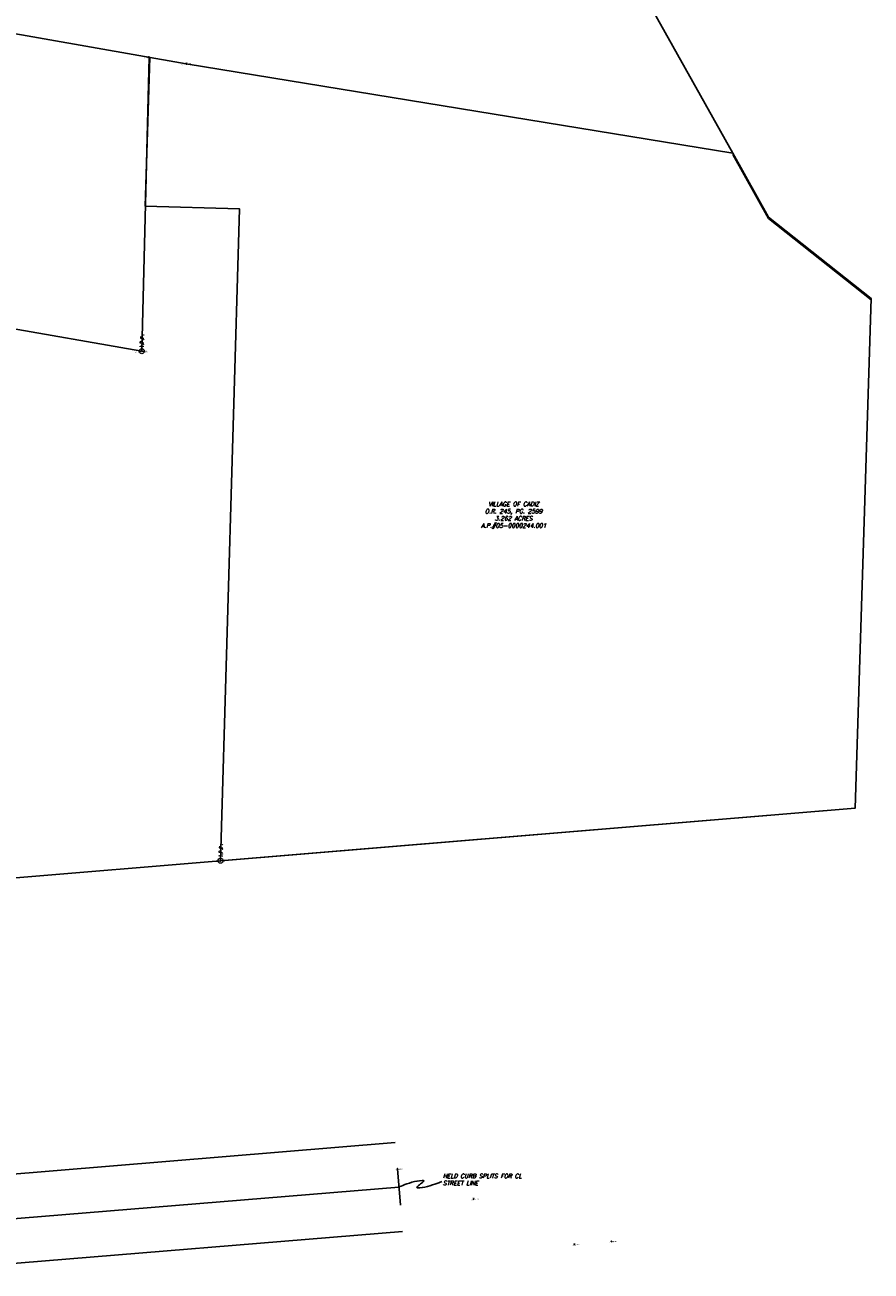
# Model space of a CAD drawing. Extents: x 2383805 to 2387584, y 226460 to 239380.
# Tile 28 of 53: x 2387109 to 2387584, y 226851 to 227549. Entities that reach past the tile are written whole.
import ezdxf
from ezdxf.enums import TextEntityAlignment as Align

# ---------------------------------------------------------------- set-up
doc = ezdxf.new("R2010")
doc.units = 0
doc.header["$LTSCALE"] = 20
doc.header["$MEASUREMENT"] = 0
doc.header["$PDSIZE"] = 2
doc.layers.add('1_HIDDEN', color=7, linetype='Continuous', plot=False, transparency=0.5)
for name, color, linetype in [('DV_X_Property_Line', 7, 'Continuous'), ('DV_X_Text', 7, 'Continuous'), ('SV_X_Mon_Cells_Found', 7, 'Continuous'), ('SV_X_Shot_Marker', 2, 'Continuous'), ('SV_X_Text_Description', 7, 'Continuous'), ('SV_X_Text_Elevation', 7, 'Continuous'), ('SV_X_Text_Name', 7, 'Continuous')]:
    doc.layers.add(name, color=color, linetype=linetype)
doc.styles.add('PTXT', font='TXT')
doc.styles.add('SHR', font='simplex.shx', dxfattribs={"oblique": 15})

# ---------------------------------------------------------------- blocks, each defined once
blk = doc.blocks.new('SPT9')
at = {"color": 0, "linetype": 'Continuous'}
for p, q in [((-0.5, 0), (0.5, 0)), ((0, -0.5), (0, 0.5))]:
    blk.add_line(p, q, dxfattribs=at)
blk = doc.blocks.new('IPF')
at = {"layer": 'SV_X_Mon_Cells_Found', "color": 7, "linetype": 'Continuous', "lineweight": 0, "flags": 128}
for points in [[(0.101, 0.04), (0.118, 0.04)], [(0.11, -0.04), (0.11, 0.04)], [(0.188, -0.04), (0.188, 0.04), (0.214, 0.04), (0.217, 0.039), (0.221, 0.038), (0.223, 0.037), (0.224, 0.036), (0.226, 0.032), (0.228, 0.029), (0.229, 0.024), (0.229, 0.017), (0.229, 0.014), (0.227, 0.01), (0.225, 0.006), (0.223, 0.004), (0.221, 0.003), (0.219, 0.002), (0.214, 0.001), (0.188, 0.001)], [(0.338, 0.04), (0.3, 0.04), (0.3, -0.04)], [(0.3, 0.001), (0.327, 0.001)], [(0.101, -0.04), (0.118, -0.04)], [(0.157, -0.029), (0.16, -0.029), (0.162, -0.031), (0.164, -0.033), (0.164, -0.036), (0.162, -0.039), (0.16, -0.04), (0.157, -0.04), (0.156, -0.039), (0.154, -0.036), (0.154, -0.033), (0.156, -0.031), (0.157, -0.029)], [(0.27, -0.029), (0.273, -0.029), (0.274, -0.031), (0.276, -0.033), (0.276, -0.036), (0.274, -0.039), (0.273, -0.04), (0.27, -0.04), (0.268, -0.039), (0.267, -0.036), (0.267, -0.033), (0.268, -0.031), (0.27, -0.029)], [(0.377, -0.029), (0.38, -0.029), (0.382, -0.031), (0.383, -0.033), (0.383, -0.036), (0.382, -0.039), (0.38, -0.04), (0.377, -0.04), (0.376, -0.039), (0.374, -0.036), (0.374, -0.033), (0.376, -0.031), (0.377, -0.029)]]:
    blk.add_lwpolyline(points, dxfattribs=at)
at = {"layer": 'SV_X_Mon_Cells_Found', "color": 7, "linetype": 'Continuous', "lineweight": 0}
blk.add_circle((0, 0), 0.06, dxfattribs=at)
blk = doc.blocks.new('IPID')
at = {"layer": 'SV_X_Mon_Cells_Found', "color": 2, "linetype": 'Continuous', "lineweight": 0}
blk.add_line((0, 0.006), (0, -0.038), dxfattribs=at)
at = {"layer": 'SV_X_Mon_Cells_Found', "color": 2, "linetype": 'Continuous', "lineweight": 0, "flags": 128}
for points in [[(0.102, 0.04), (0.119, 0.04)], [(0.11, -0.04), (0.11, 0.04)], [(0.189, -0.04), (0.189, 0.04), (0.215, 0.04), (0.218, 0.039), (0.222, 0.038), (0.223, 0.037), (0.225, 0.036), (0.227, 0.032), (0.229, 0.029), (0.23, 0.024), (0.23, 0.017), (0.229, 0.014), (0.228, 0.01), (0.226, 0.006), (0.224, 0.004), (0.222, 0.003), (0.219, 0.002), (0.215, 0.001), (0.189, 0.001)], [(0.339, 0.04), (0.301, 0.04), (0.301, -0.04)], [(0.301, 0.001), (0.328, 0.001)], [(0.102, -0.04), (0.119, -0.04)], [(0.158, -0.029), (0.161, -0.029), (0.163, -0.031), (0.164, -0.033), (0.164, -0.036), (0.163, -0.039), (0.161, -0.04), (0.158, -0.04), (0.157, -0.039), (0.155, -0.036), (0.155, -0.033), (0.157, -0.031), (0.158, -0.029)], [(0.271, -0.029), (0.273, -0.029), (0.275, -0.031), (0.277, -0.033), (0.277, -0.036), (0.275, -0.039), (0.273, -0.04), (0.271, -0.04), (0.269, -0.039), (0.267, -0.036), (0.267, -0.033), (0.269, -0.031), (0.271, -0.029)], [(0.378, -0.029), (0.381, -0.029), (0.383, -0.031), (0.384, -0.033), (0.384, -0.036), (0.383, -0.039), (0.381, -0.04), (0.378, -0.04), (0.377, -0.039), (0.375, -0.036), (0.375, -0.033), (0.377, -0.031), (0.378, -0.029)]]:
    blk.add_lwpolyline(points, dxfattribs=at)
at = {"layer": 'SV_X_Mon_Cells_Found', "color": 2, "linetype": 'Continuous', "lineweight": 0}
for centre, radius in [((0, 0), 0.06), ((0, 0.033), 0.008)]:
    blk.add_circle(centre, radius, dxfattribs=at)

msp = doc.modelspace()

# ---------------------------------------------------------------- linework, layer by layer
at = {"layer": '1_HIDDEN'}
for p, q in [((2387318.16, 226908.33), (2387319.84, 226888.01)), ((2387319, 226898.17), (2387014.22, 226873.02))]:
    msp.add_line(p, q, dxfattribs=at)
msp.add_lwpolyline([(2387319, 226898.17), (2387319.16, 226898.24), (2387319.6, 226898.43), (2387320.29, 226898.73), (2387321.21, 226899.09), (2387322.3, 226899.51), (2387323.54, 226899.96), (2387324.88, 226900.4), (2387326.3, 226900.82), (2387327.76, 226901.2), (2387329.22, 226901.5), (2387330.64, 226901.71), (2387332, 226901.79), (2387332.64, 226901.78), (2387332.94, 226901.69), (2387332.95, 226901.48), (2387332.72, 226901.17), (2387332.31, 226900.77), (2387331.77, 226900.33), (2387331.17, 226899.86), (2387330.55, 226899.38), (2387329.97, 226898.92), (2387329.49, 226898.5), (2387329.17, 226898.15), (2387329.05, 226897.88), (2387329.19, 226897.72), (2387329.38, 226897.69), (2387330.69, 226897.71), (2387332.09, 226897.86), (2387333.54, 226898.12), (2387335, 226898.46), (2387336.44, 226898.86), (2387337.83, 226899.3), (2387339.13, 226899.75), (2387340.3, 226900.18), (2387341.3, 226900.58), (2387342.11, 226900.91), (2387342.68, 226901.16), (2387342.99, 226901.29), (2387343.03, 226901.31)], dxfattribs=at)
msp.add_solid([(2387320.71, 226899.27), (2387320.97, 226898.65), (2387319, 226898.17)], dxfattribs=at)
at = {"layer": 'DV_X_Property_Line'}
for p, q in [((2387506.24, 227477.47), (2387367.32, 227725.17)), ((2387199.87, 227527.54), (2386904.18, 227579.22)), ((2387174.88, 227366.48), (2387179.12, 227531.16)), ((2387506.24, 227477.47), (2387199.87, 227527.54)), ((2387174.88, 227366.48), (2386899.7, 227414.31)), ((2387316.94, 226923.09), (2387048.1, 226900.9)), ((2387321.06, 226873.26), (2387052.19, 226851.07))]:
    msp.add_line(p, q, dxfattribs=at)
msp.add_lwpolyline([(2387506.09, 227477.5), (2387526.21, 227441.56), (2387583.64, 227396), (2387574.78, 227110.5), (2387286.06, 227086.55), (2387034.62, 227065.69), (2387022.41, 227212.88), (2386894.05, 227232.08)], dxfattribs=at)
at = {"layer": 'DV_X_Text'}
msp.add_line((2387526.22, 227440.82), (2387583.66, 227395.27), dxfattribs=at)
at = {"layer": 'DV_X_Text', "elevation": 1210.49}
msp.add_lwpolyline([(2387574.8, 227110.5), (2387583.65, 227396), (2387574.8, 227110.5), (2387219.08, 227080.99), (2387229.76, 227446.21), (2387176.89, 227447.75), (2387179.33, 227531.01)], dxfattribs=at)
at = {"layer": 'DV_X_Text'}
msp.add_lwpolyline([(2387506.09, 227476.75), (2387526.22, 227440.82)], close=True, dxfattribs=at)
at = {"layer": 'SV_X_Shot_Marker'}
for p in [(2387179.12, 227531.16, 1184.37), (2387199.87, 227527.54, 1182.44), (2387174.88, 227366.48, 1190.22), (2387219.08, 227080.99, 1210.49), (2387318.16, 226908.33, 1236.81), (2387360.9, 226891.43, 1237.21), (2387438.16, 226867.64, 1239.92), (2387417.34, 226866, 1240.12)]:
    msp.add_point(p, dxfattribs=at)

# ---------------------------------------------------------------- block references
at = {"layer": 'SV_X_Mon_Cells_Found', "xscale": 24, "yscale": 24, "zscale": 24}
for name, p, rotation in [('IPID', (2387174.88, 227366.48), 88.23333334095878), ('IPF', (2387219.08, 227080.99, 1210.49), 88.23333333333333)]:
    msp.add_blockref(name, p, dxfattribs=dict(at, rotation=rotation))
at = {"layer": 'SV_X_Shot_Marker', "xscale": 0.4, "yscale": 0.4, "zscale": 0.4}
for p in [(2387179.12, 227531.16, 1184.37), (2387199.87, 227527.54, 1182.44), (2387174.88, 227366.48, 1190.22), (2387219.08, 227080.99, 1210.49), (2387318.16, 226908.33, 1236.81), (2387360.9, 226891.43, 1237.21), (2387438.16, 226867.64, 1239.92), (2387417.34, 226866, 1240.12)]:
    msp.add_blockref('SPT9', p, dxfattribs=at)

# ---------------------------------------------------------------- texts
at = {"layer": '1_HIDDEN', "insert": (2387343.66, 226905.55), "char_height": 2.4, "attachment_point": 1, "style": 'SHR'}
msp.add_mtext_dynamic_manual_height_columns('\\A1;HELD CURB SPLITS FOR CL STREET LINE', width=50.7315, gutter_width=12, heights=[0], dxfattribs=at)
at = {"layer": 'DV_X_Text', "insert": (2387383.29, 227281.99, 1195.4), "char_height": 2.4, "attachment_point": 2, "style": 'SHR'}
msp.add_mtext_dynamic_manual_height_columns('VILLAGE OF CADIZ\\PO.R. 245, PG. 2599\\P3.262 ACRES\\PA.P.#05-0000244.001', width=55.9494, gutter_width=12, heights=[0], dxfattribs=at)
at = {"layer": 'SV_X_Text_Description', "style": 'PTXT'}
for s, p in [('Ipf)1/2Rb,310,6,0,6,8', (2387179.12, 227530.46, 1184.37)), ('Ipf)5/8Rb,310,8,0,6,8', (2387199.87, 227526.84, 1182.44)), ('Ipid)Jhacontrolpoint,310,5,0,5,', (2387174.88, 227365.78, 1190.22)), ('Ipid)no name,11,9,0,5,0', (2387219.08, 227080.29, 1210.49)), ('Fc,55,9,0,6,8', (2387318.16, 226907.63, 1236.81)), ('Fc,58,9,5,6,9', (2387360.9, 226890.73, 1237.21)), ('Fc,63,9,0,6,9', (2387438.16, 226866.94, 1239.92)), ('Fc,54,9,0,6,7', (2387417.34, 226865.3, 1240.12))]:
    msp.add_text(s, height=0.4, dxfattribs=at).set_placement(p, align=Align.CENTER)
at = {"layer": 'SV_X_Text_Elevation', "style": 'PTXT'}
for s, p in [('1184.372', (2387179.72, 227530.96, 1184.37)), ('1182.438', (2387200.47, 227527.34, 1182.44)), ('1190.220', (2387175.48, 227366.28, 1190.22)), ('1210.489', (2387219.68, 227080.79, 1210.49)), ('1236.815', (2387318.76, 226908.13, 1236.81)), ('1237.207', (2387361.5, 226891.23, 1237.21)), ('1239.919', (2387438.76, 226867.44, 1239.92)), ('1240.119', (2387417.94, 226865.8, 1240.12))]:
    msp.add_text(s, height=0.4, dxfattribs=at).set_placement(p)
at = {"layer": 'SV_X_Text_Name', "style": 'PTXT'}
for s, p in [('1356', (2387179.12, 227531.46, 1184.37)), ('1357', (2387199.87, 227527.84, 1182.44)), ('1362', (2387174.88, 227366.78, 1190.22)), ('1366', (2387218.24, 227081.89, 1210.49)), ('1388', (2387318.16, 226908.63, 1236.81)), ('1389', (2387360.9, 226891.73, 1237.21)), ('1391', (2387438.16, 226867.94, 1239.92)), ('1390', (2387417.34, 226866.3, 1240.12))]:
    msp.add_text(s, height=0.4, dxfattribs=at).set_placement(p, align=Align.CENTER)

doc.saveas('drawing.dxf')
